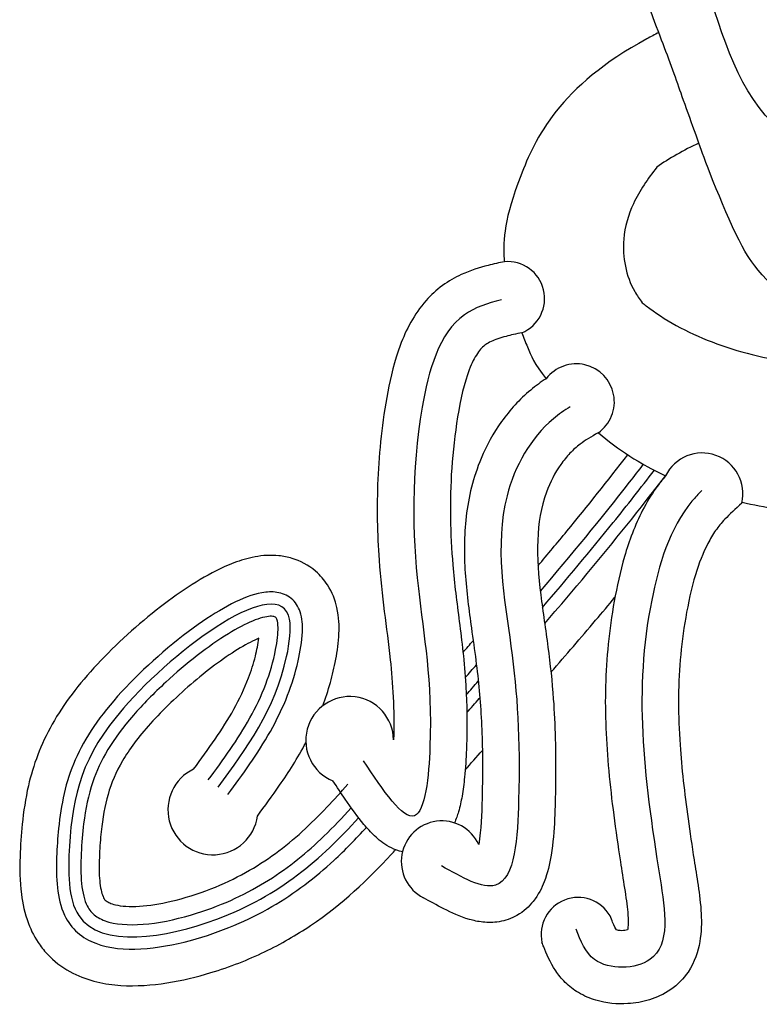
# Model space of a CAD drawing. Header units: millimetres. Extents: x 319.93 to 325.06, y 272.53 to 273.67.
# Tile 3 of 6: x 322.0448 to 322.0721, y 272.9031 to 272.9394. Entities that reach past the tile are written whole.
import ezdxf

# ---------------------------------------------------------------- set-up
doc = ezdxf.new("R2010")
doc.units = ezdxf.units.MM

msp = doc.modelspace()

# ---------------------------------------------------------------- linework, layer by layer
at = {"color": 7, "linetype": 'Continuous'}
for centre, radius, start, end in [((322.0628321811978, 272.9291031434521), 0.001367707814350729, 292.7536602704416, 95.00440388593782), ((322.0653696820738, 272.9252924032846), 0.001403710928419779, 305.4829409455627, 142.4768223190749), ((322.0700152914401, 272.9219037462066), 0.001502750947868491, 346.6298986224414, 153.9447726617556), ((322.0570047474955, 272.9127959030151), 0.00161904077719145, 0.6351232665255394, 247.6551010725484), ((322.0519576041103, 272.9102343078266), 0.001660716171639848, 115.4778194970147, 352.037487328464), ((322.0604076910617, 272.9083256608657), 0.001498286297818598, 24.72180557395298, 243.0108324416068), ((322.065435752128, 272.9056318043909), 0.001365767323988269, 30.01865347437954, 192.5894730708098)]:
    msp.add_arc(centre, radius, start, end, dxfattribs=at)
for centre, start_param, end_param in [((322.0754112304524, 272.9324778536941), 5.338215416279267, 5.385445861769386), ((322.0754112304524, 272.9324778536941), 5.338215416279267, 5.385445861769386), ((322.0754112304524, 272.9292528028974), 0.6591177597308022, 0.949634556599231), ((322.0754112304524, 272.9292528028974), 0.6591177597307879, 0.9496345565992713), ((322.0754112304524, 272.9292528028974), 1.219819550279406, 1.444927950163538)]:
    msp.add_ellipse(centre, major_axis=(-0.01177129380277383, -0.0001872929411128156), ratio=0.6873884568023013, start_param=start_param, end_param=end_param, dxfattribs=at)
at = {"color": 252, "linetype": 'Continuous'}
msp.add_spline([(322.0754112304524, 272.9343768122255), (322.0734363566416, 272.9350050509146), (322.0703609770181, 272.9400764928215), (322.0654527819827, 272.9629562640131)], degree=3, dxfattribs=at)
at = {"color": 7, "linetype": 'Continuous'}
for points, knots in [([(322.0754112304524, 272.9285763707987), (322.0731451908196, 272.9285533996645), (322.0719997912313, 272.9301953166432), (322.0712090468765, 272.9314466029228), (322.0702690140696, 272.9337617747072), (322.0698325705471, 272.9350367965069), (322.069396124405, 272.9362111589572), (322.0689932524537, 272.9373855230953), (322.0686911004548, 272.9381907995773), (322.0678549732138, 272.9403908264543), (322.0673258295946, 272.9418435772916), (322.0662527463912, 272.9453180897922), (322.0657752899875, 272.9473520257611), (322.0644427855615, 272.9538512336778), (322.0638311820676, 272.9582723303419), (322.0632241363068, 272.9626470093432)], [0.09771276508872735, 0.09771276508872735, 0.09771276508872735, 0.09771276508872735, 0.8651173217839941, 0.8651173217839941, 2.038071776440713, 2.038071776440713, 3.001207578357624, 3.001207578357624, 3.964343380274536, 3.964343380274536, 5.890614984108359, 5.890614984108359, 8.529257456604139, 8.529257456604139, 14.44684566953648, 14.44684566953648, 14.44684566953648, 14.44684566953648]), ([(322.0696226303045, 272.9510056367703), (322.0700503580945, 272.9494623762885), (322.0709119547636, 272.9463536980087), (322.0718451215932, 272.9423552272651), (322.0733429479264, 272.9389568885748), (322.074915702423, 272.9387071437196), (322.0754112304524, 272.9386754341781)], [0, 0, 0, 0, 2.115008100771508, 4.260382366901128, 5.748109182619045, 6.383715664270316, 6.383715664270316, 6.383715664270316, 6.383715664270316]), ([(322.0679725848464, 272.9386879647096), (322.064751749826, 272.9369585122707), (322.062771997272, 272.9327152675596), (322.0626515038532, 272.9312701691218), (322.0627102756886, 272.9304970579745), (322.0627128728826, 272.930465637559)], [0.2746638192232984, 0.2746638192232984, 0.2746638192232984, 0.2746638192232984, 1.0171180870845, 1.879659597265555, 1.916224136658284, 1.916224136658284, 1.916224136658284, 1.916224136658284]), ([(322.0679725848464, 272.9386879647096), (322.064751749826, 272.9369585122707), (322.062771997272, 272.9327152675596), (322.0626515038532, 272.9312701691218), (322.0627102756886, 272.9304970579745), (322.0627128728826, 272.930465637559)], [0.2746638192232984, 0.2746638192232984, 0.2746638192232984, 0.2746638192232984, 1.0171180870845, 1.879659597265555, 1.916224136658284, 1.916224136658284, 1.916224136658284, 1.916224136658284]), ([(322.0683388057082, 272.9339560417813), (322.0680131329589, 272.9335267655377), (322.067434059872, 272.9327234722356), (322.0669749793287, 272.9311127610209), (322.0672298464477, 272.9297616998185), (322.0677016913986, 272.9290860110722), (322.0678032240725, 272.9289536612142)], [0.1075113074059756, 0.1075113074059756, 0.1075113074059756, 0.1075113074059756, 0.8198170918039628, 1.421316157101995, 2.299725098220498, 2.521896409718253, 2.521896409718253, 2.521896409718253, 2.521896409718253]), ([(322.0683388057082, 272.9339560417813), (322.0680131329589, 272.9335267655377), (322.067434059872, 272.9327234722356), (322.0669749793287, 272.9311127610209), (322.0672298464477, 272.9297616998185), (322.0677016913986, 272.9290860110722), (322.0678032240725, 272.9289536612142)], [0.1075113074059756, 0.1075113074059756, 0.1075113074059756, 0.1075113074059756, 0.8198170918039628, 1.421316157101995, 2.299725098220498, 2.521896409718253, 2.521896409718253, 2.521896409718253, 2.521896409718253]), ([(322.0627128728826, 272.930465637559), (322.0625201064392, 272.9304259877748), (322.0623202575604, 272.9303818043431), (322.0617957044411, 272.9302460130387), (322.0614624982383, 272.9301418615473), (322.0608908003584, 272.9298809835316), (322.0606528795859, 272.9297483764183), (322.060200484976, 272.9294179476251), (322.0599998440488, 272.9292309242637), (322.0593748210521, 272.9285250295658), (322.0590838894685, 272.9279504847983), (322.058655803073, 272.9268008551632), (322.0585181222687, 272.9262182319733), (322.0583050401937, 272.9250986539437), (322.0582267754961, 272.9245593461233), (322.0581067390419, 272.9234863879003), (322.058067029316, 272.9229582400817), (322.0579993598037, 272.9214027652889), (322.0580228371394, 272.9204044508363), (322.0581360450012, 272.9187955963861), (322.0582053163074, 272.9181588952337), (322.0583575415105, 272.9169504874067), (322.0584377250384, 272.9163726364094), (322.0585959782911, 272.9148925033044), (322.058657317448, 272.9139635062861), (322.0586236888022, 272.9128138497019)], [0.1703617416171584, 0.1703617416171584, 0.1703617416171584, 0.1703617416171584, 0.4026137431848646, 0.4026137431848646, 0.7645694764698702, 0.7645694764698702, 1.014839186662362, 1.014839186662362, 1.265108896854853, 1.265108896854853, 1.903596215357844, 1.903596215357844, 2.542083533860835, 2.542083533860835, 3.180570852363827, 3.180570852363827, 3.819058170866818, 3.819058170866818, 5.0960328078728, 5.0960328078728, 5.98185724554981, 5.98185724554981, 6.867681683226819, 6.867681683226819, 8.172112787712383, 8.172112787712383, 8.172112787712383, 8.172112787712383]), ([(322.0678032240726, 272.9289536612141), (322.0678514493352, 272.9289144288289), (322.0679006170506, 272.928875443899), (322.068612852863, 272.9283251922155), (322.0694377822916, 272.9278637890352), (322.071318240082, 272.927140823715), (322.0723723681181, 272.9268794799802), (322.0741079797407, 272.9266653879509), (322.0747595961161, 272.9266290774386), (322.0754112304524, 272.9266352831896)], [0.6859263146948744, 0.6859263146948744, 0.6859263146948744, 0.6859263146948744, 0.7108871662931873, 0.7108871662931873, 1.040704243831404, 1.040704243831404, 1.370521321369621, 1.370521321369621, 1.561705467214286, 1.561705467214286, 1.561705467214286, 1.561705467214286]), ([(322.0678032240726, 272.9289536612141), (322.0678514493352, 272.9289144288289), (322.0679006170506, 272.928875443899), (322.068612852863, 272.9283251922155), (322.0694377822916, 272.9278637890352), (322.071318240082, 272.927140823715), (322.0723723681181, 272.9268794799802), (322.0741079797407, 272.9266653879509), (322.0747595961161, 272.9266290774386), (322.0754112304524, 272.9266352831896)], [0.6859263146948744, 0.6859263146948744, 0.6859263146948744, 0.6859263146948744, 0.7108871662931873, 0.7108871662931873, 1.040704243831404, 1.040704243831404, 1.370521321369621, 1.370521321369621, 1.561705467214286, 1.561705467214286, 1.561705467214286, 1.561705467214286]), ([(322.0633611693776, 272.927841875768), (322.0634244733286, 272.9276726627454), (322.0636073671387, 272.9272034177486), (322.0638242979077, 272.9266905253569), (322.0642563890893, 272.9261473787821)], [2.878169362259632, 2.878169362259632, 2.878169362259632, 2.878169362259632, 3.043502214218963, 3.323296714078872, 3.323296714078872, 3.323296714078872, 3.323296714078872]), ([(322.0633611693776, 272.927841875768), (322.0634244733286, 272.9276726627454), (322.0636073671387, 272.9272034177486), (322.0638242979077, 272.9266905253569), (322.0642563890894, 272.926147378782)], [2.878169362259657, 2.878169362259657, 2.878169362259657, 2.878169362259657, 3.043502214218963, 3.323296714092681, 3.323296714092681, 3.323296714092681, 3.323296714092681]), ([(322.0642563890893, 272.9261473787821), (322.0640646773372, 272.9260225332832), (322.0638735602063, 272.9258847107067), (322.0632728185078, 272.9253887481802), (322.0629136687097, 272.9249917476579), (322.0623067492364, 272.9241380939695), (322.0620568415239, 272.9236797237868), (322.0615656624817, 272.9225092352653), (322.0613869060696, 272.9217730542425), (322.0612207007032, 272.9203476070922), (322.0612246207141, 272.9196516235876), (322.0613147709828, 272.9182696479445), (322.0614069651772, 272.9175866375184), (322.0616164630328, 272.9161092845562), (322.0617189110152, 272.915373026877), (322.06185488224, 272.9138845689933), (322.0618944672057, 272.9131331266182), (322.0619091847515, 272.9118976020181), (322.0619079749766, 272.9115005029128), (322.0618915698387, 272.9105205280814), (322.0618774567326, 272.9098958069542), (322.0618108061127, 272.9092280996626), (322.0617912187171, 272.9090803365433), (322.0617686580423, 272.9089522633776)], [0.7578641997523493, 0.7578641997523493, 0.7578641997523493, 0.7578641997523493, 1.006303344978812, 1.006303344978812, 1.554438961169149, 1.554438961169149, 2.102574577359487, 2.102574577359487, 2.903895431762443, 2.903895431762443, 3.705216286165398, 3.705216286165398, 4.563308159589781, 4.563308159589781, 5.694373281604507, 5.694373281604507, 6.825438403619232, 6.825438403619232, 7.321259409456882, 7.321259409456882, 7.967559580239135, 7.967559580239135, 8.170161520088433, 8.170161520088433, 8.170161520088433, 8.170161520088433]), ([(322.0639573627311, 272.9192468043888), (322.0643147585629, 272.9196689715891), (322.0646691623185, 272.9200923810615), (322.0657889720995, 272.9214502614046), (322.0665352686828, 272.9223911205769), (322.0672672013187, 272.9233406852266)], [19.88117256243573, 19.88117256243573, 19.88117256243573, 19.88117256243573, 20.61813000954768, 20.61813000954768, 22.23739808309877, 22.23739808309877, 22.23739808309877, 22.23739808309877]), ([(322.068665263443, 272.9225638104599), (322.0685430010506, 272.9224206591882), (322.0684241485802, 272.9222695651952), (322.0681271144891, 272.9218496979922), (322.0679626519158, 272.921573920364), (322.0675281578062, 272.9207332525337), (322.0673162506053, 272.9201554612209), (322.0669857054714, 272.9190207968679), (322.0668670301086, 272.9184683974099), (322.0666728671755, 272.9173997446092), (322.0665989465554, 272.9168738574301), (322.0664402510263, 272.9153102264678), (322.0664188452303, 272.9142870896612), (322.0664807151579, 272.9127286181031), (322.0665172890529, 272.9122026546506), (322.0666656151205, 272.9105996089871), (322.0668157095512, 272.9094976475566), (322.0670443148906, 272.9079980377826), (322.0670962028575, 272.907668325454), (322.0671985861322, 272.9070197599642), (322.0672442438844, 272.9067138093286), (322.0672942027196, 272.9061453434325), (322.0672817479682, 272.9059019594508), (322.0672597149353, 272.9057977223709)], [0.5482688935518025, 0.5482688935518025, 0.5482688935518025, 0.5482688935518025, 0.7468192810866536, 0.7468192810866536, 1.091234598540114, 1.091234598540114, 1.780065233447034, 1.780065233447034, 2.464346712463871, 2.464346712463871, 3.148628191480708, 3.148628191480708, 4.517191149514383, 4.517191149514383, 5.207634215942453, 5.207634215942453, 6.588520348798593, 6.588520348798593, 6.960904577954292, 6.960904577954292, 7.333288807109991, 7.333288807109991, 7.772669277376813, 7.772669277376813, 7.772669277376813, 7.772669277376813]), ([(322.056011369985, 272.9140743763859), (322.0561149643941, 272.9143489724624), (322.0562093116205, 272.9146337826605), (322.0563698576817, 272.9152060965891), (322.0564370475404, 272.9154881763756), (322.0565500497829, 272.9160906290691), (322.0565950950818, 272.9164142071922), (322.0566200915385, 272.9170206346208), (322.056615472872, 272.9173392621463), (322.0564736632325, 272.9179646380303), (322.056360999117, 272.918263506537), (322.0560687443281, 272.9187147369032), (322.0559236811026, 272.9188870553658), (322.0554751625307, 272.9192744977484), (322.0551722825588, 272.9194254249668), (322.0547128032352, 272.919565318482), (322.0545455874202, 272.9195962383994), (322.0542397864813, 272.9196278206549), (322.0540922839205, 272.9196300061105), (322.0536378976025, 272.9196071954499), (322.053371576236, 272.9195507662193), (322.0528539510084, 272.9194017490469), (322.0526094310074, 272.9193066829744), (322.0519700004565, 272.9190174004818), (322.0515809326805, 272.9187982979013), (322.0507983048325, 272.9183000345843), (322.0504091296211, 272.9180226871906), (322.0491911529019, 272.9170810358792), (322.0483830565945, 272.9163451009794), (322.0470040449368, 272.914871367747), (322.046447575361, 272.9141401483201), (322.0456040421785, 272.912645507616), (322.0453219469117, 272.9118790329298), (322.0450379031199, 272.9106449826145), (322.0449679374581, 272.9101723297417), (322.0448815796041, 272.9093096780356), (322.0448547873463, 272.9089298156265), (322.0448264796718, 272.9080772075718), (322.0448287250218, 272.9076090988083), (322.0449345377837, 272.9067789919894), (322.0450079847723, 272.9064142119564), (322.0452495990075, 272.9057739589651), (322.0453941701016, 272.9054891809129), (322.0456825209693, 272.9050874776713), (322.0458009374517, 272.9049476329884), (322.0461962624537, 272.9045561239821), (322.0464884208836, 272.9043576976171), (322.0470813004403, 272.9040564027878), (322.047379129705, 272.9039543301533), (322.0479710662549, 272.903811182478), (322.0482653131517, 272.903771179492), (322.0491377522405, 272.9037151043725), (322.0497005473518, 272.9037592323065), (322.0508154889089, 272.9039334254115), (322.0513613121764, 272.9040659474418), (322.0525926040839, 272.9044387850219), (322.0532556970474, 272.9046999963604), (322.0544758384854, 272.9052838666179), (322.0550373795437, 272.9056094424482), (322.0567419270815, 272.9067570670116), (322.0576972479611, 272.9076737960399), (322.0585947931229, 272.9086450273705), (322.058648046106, 272.908703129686), (322.0587008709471, 272.9087611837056)], [1.905898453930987, 1.905898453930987, 1.905898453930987, 1.905898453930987, 2.219378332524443, 2.219378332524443, 2.513922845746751, 2.513922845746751, 2.808467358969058, 2.808467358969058, 3.051050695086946, 3.051050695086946, 3.232941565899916, 3.232941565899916, 3.354549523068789, 3.354549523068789, 3.540514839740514, 3.540514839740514, 3.64692413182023, 3.64692413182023, 3.753333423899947, 3.753333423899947, 3.994153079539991, 3.994153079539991, 4.234972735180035, 4.234972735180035, 4.646295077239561, 4.646295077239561, 5.057617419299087, 5.057617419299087, 5.948652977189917, 5.948652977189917, 6.839688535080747, 6.839688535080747, 7.730724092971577, 7.730724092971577, 8.287253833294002, 8.287253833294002, 8.743291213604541, 8.743291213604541, 9.19932859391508, 9.19932859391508, 9.51413181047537, 9.51413181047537, 9.736667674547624, 9.736667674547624, 9.86593708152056, 9.86593708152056, 10.12447589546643, 10.12447589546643, 10.38301470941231, 10.38301470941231, 10.64155352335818, 10.64155352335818, 11.16310605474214, 11.16310605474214, 11.6846585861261, 11.6846585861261, 12.38836930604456, 12.38836930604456, 13.09208002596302, 13.09208002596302, 14.70363193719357, 14.70363193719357, 14.80624288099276, 14.80624288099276, 14.80624288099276, 14.80624288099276]), ([(322.0644326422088, 272.9153122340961), (322.0649843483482, 272.9159462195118), (322.0655359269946, 272.9165855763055), (322.0663220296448, 272.9175117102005), (322.0665598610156, 272.9177942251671), (322.0667965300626, 272.9180778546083)], [18.7034879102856, 18.7034879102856, 18.7034879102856, 18.7034879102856, 19.80901435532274, 19.80901435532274, 20.29105018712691, 20.29105018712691, 20.29105018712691, 20.29105018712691]), ([(322.0536573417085, 272.9165686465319), (322.0534620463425, 272.9164861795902), (322.0532229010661, 272.9163627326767), (322.0524397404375, 272.915893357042), (322.0518330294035, 272.9154472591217), (322.0506667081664, 272.9144614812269), (322.0501053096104, 272.9139200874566), (322.0492025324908, 272.9129172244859), (322.0488711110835, 272.9124681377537), (322.0483759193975, 272.9116223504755), (322.0482087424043, 272.911223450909), (322.0479624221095, 272.9103816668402), (322.0478849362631, 272.9099368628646), (322.0478057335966, 272.9091611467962), (322.0477857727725, 272.9088834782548), (322.0477565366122, 272.9082806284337), (322.0477532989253, 272.9079783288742), (322.0477889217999, 272.9074501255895), (322.0478321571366, 272.9072288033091), (322.0479110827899, 272.9070011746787), (322.0479385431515, 272.9069562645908), (322.0479753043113, 272.9069082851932), (322.0479894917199, 272.9068933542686), (322.0480573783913, 272.9068422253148), (322.048094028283, 272.9068204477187), (322.0482060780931, 272.9067709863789), (322.0482769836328, 272.9067466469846), (322.0485754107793, 272.9066762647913), (322.048888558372, 272.9066529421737), (322.049599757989, 272.9066952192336), (322.0500019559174, 272.9067595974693), (322.0509081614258, 272.9069721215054), (322.0514124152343, 272.9071334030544), (322.0523388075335, 272.9074960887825), (322.0527638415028, 272.9076979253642), (322.0535540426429, 272.9081362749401), (322.0539203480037, 272.9083732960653), (322.0549592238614, 272.9091330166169), (322.0555724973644, 272.9097053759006), (322.0564254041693, 272.9106030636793), (322.0566813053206, 272.9108869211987), (322.0569377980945, 272.9111782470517)], [4.186368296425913, 4.186368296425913, 4.186368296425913, 4.186368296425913, 4.551213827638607, 4.551213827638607, 5.296780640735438, 5.296780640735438, 6.042347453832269, 6.042347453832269, 6.7879142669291, 6.7879142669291, 7.533481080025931, 7.533481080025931, 8.279047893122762, 8.279047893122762, 8.658546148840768, 8.658546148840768, 9.074394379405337, 9.074394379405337, 9.490242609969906, 9.490242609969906, 9.761110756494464, 9.761110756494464, 9.969342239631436, 9.969342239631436, 10.17757372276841, 10.17757372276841, 10.38580520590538, 10.38580520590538, 10.90445491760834, 10.90445491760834, 11.42310462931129, 11.42310462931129, 12.04707909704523, 12.04707909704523, 12.67105356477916, 12.67105356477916, 13.29502803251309, 13.29502803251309, 14.54297696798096, 14.54297696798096, 15.09138843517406, 15.09138843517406, 15.09138843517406, 15.09138843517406]), ([(322.0512432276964, 272.9117335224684), (322.0515186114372, 272.9121092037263), (322.0517869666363, 272.9124756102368), (322.0525395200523, 272.9135729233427), (322.0529697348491, 272.9142999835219), (322.0533707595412, 272.9153611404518), (322.0534561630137, 272.9156298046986), (322.0535814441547, 272.9161275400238), (322.0536287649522, 272.9163603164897), (322.0536573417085, 272.9165686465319)], [0, 0, 0, 0, 0.6346481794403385, 0.6346481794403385, 1.903944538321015, 1.903944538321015, 2.311421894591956, 2.311421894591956, 2.634274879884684, 2.634274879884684, 2.634274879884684, 2.634274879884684]), ([(322.0536023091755, 272.9100042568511), (322.0538681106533, 272.9103668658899), (322.0541447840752, 272.9107438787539), (322.0547524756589, 272.9116259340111), (322.0550845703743, 272.9121433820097), (322.055388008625, 272.9127095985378)], [0, 0, 0, 0, 0.6126503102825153, 0.6126503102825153, 1.351023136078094, 1.351023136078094, 1.351023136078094, 1.351023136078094]), ([(322.0668494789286, 272.9057983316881), (322.066823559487, 272.9058370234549), (322.0667704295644, 272.9059375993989), (322.0666806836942, 272.9061553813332), (322.0666509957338, 272.9062312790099), (322.0666183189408, 272.9063150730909)], [9.364074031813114, 9.364074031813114, 9.364074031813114, 9.364074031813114, 9.621441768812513, 9.621441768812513, 9.734607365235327, 9.734607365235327, 9.734607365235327, 9.734607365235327]), ([(322.0672597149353, 272.9057977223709), (322.0672058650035, 272.9057829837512), (322.067124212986, 272.9057711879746), (322.0669636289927, 272.9057717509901), (322.0668858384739, 272.9057864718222), (322.0668494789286, 272.9057983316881)], [8.47503710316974, 8.47503710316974, 8.47503710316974, 8.47503710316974, 8.711111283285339, 8.711111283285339, 8.963910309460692, 8.963910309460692, 8.963910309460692, 8.963910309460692])]:
    msp.add_open_spline(points, degree=3, knots=knots, dxfattribs=at)
for points in [[(322.0698952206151, 272.9348443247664), (322.0693219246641, 272.9345804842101), (322.0687996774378, 272.9342797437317), (322.0683388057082, 272.9339560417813)], [(322.0698952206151, 272.9348443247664), (322.0693219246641, 272.9345804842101), (322.0687996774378, 272.9342797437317), (322.0683388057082, 272.9339560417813)], [(322.061188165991, 272.9160449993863), (322.0613135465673, 272.9161879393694), (322.0614389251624, 272.9163310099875), (322.0615642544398, 272.9164742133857)], [(322.0585970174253, 272.9130891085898), (322.0586082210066, 272.913101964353), (322.0586194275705, 272.9131148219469), (322.0586306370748, 272.9131276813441)], [(322.061268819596, 272.9117038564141), (322.0614785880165, 272.9119436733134), (322.061689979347, 272.9121847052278), (322.0619025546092, 272.9124267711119)]]:
    msp.add_open_spline(points, degree=3, dxfattribs=at)
at = {"color": 252, "linetype": 'Continuous'}
for points, knots in [([(322.0626024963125, 272.9290588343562), (322.062099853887, 272.9289386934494), (322.0604410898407, 272.9283836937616), (322.0592415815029, 272.9239704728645), (322.0593600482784, 272.9184516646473), (322.0602062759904, 272.9143436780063), (322.0596648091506, 272.9088080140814), (322.0582435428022, 272.9109470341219), (322.0575136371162, 272.9120455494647)], [0.3366269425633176, 0.3366269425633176, 0.3366269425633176, 0.3366269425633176, 1.000354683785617, 2.669976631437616, 5.642698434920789, 8.24227499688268, 9.408303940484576, 10.63934180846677, 10.63934180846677, 10.63934180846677, 10.63934180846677]), ([(322.063361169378, 272.9278418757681), (322.0631489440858, 272.9277991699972), (322.062952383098, 272.9277568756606), (322.0625541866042, 272.9276527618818), (322.0623678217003, 272.9275886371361), (322.0621447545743, 272.927484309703), (322.0620785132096, 272.9274453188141), (322.0619259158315, 272.9273361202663), (322.0618244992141, 272.9272335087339), (322.0616153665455, 272.9269262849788), (322.0615111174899, 272.9267227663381), (322.0612345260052, 272.9260037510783), (322.0610958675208, 272.9253769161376), (322.0608844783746, 272.924096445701), (322.0608134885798, 272.9234652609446), (322.0606863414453, 272.9216044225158), (322.0607160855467, 272.9204073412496), (322.0608713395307, 272.9185658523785), (322.0609595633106, 272.9178963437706), (322.0611444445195, 272.9164621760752), (322.0612384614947, 272.9156977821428), (322.0613099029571, 272.9145139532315), (322.0613234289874, 272.9141842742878), (322.0613369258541, 272.9134055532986), (322.0613326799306, 272.9129483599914), (322.0612996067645, 272.9121286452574), (322.0612790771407, 272.9117812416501), (322.0612218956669, 272.9112025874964), (322.0611925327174, 272.910969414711), (322.0611187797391, 272.9105458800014), (322.0610778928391, 272.9103547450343), (322.0609818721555, 272.9100274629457), (322.060935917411, 272.9098926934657), (322.060871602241, 272.9097503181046)], [0.1228618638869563, 0.1228618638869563, 0.1228618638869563, 0.1228618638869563, 0.410332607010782, 0.410332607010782, 0.7783955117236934, 0.7783955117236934, 1.004378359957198, 1.004378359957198, 1.440486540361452, 1.440486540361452, 1.876594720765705, 1.876594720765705, 2.727708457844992, 2.727708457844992, 3.57882219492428, 3.57882219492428, 5.281049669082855, 5.281049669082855, 6.338699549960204, 6.338699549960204, 7.396349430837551, 7.396349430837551, 7.781660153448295, 7.781660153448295, 8.26410121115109, 8.26410121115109, 8.589035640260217, 8.589035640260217, 8.811356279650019, 8.811356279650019, 8.99987093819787, 8.99987093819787, 9.129644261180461, 9.129644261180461, 9.129644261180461, 9.129644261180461]), ([(322.0651461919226, 272.9251122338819), (322.0649273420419, 272.9249788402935), (322.0638158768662, 272.9242068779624), (322.0621178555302, 272.9211701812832), (322.0631035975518, 272.9160023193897), (322.0633563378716, 272.9120259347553), (322.0630668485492, 272.9066493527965), (322.0611501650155, 272.9077359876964), (322.0603935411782, 272.9081649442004)], [0.6772213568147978, 0.6772213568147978, 0.6772213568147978, 0.6772213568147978, 1.020079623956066, 2.495188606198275, 4.962167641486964, 7.494733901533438, 8.936773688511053, 9.877312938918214, 9.877312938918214, 9.877312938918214, 9.877312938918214]), ([(322.0661844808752, 272.9241493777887), (322.0661818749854, 272.9241479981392), (322.0661792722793, 272.9241466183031), (322.0659233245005, 272.9240107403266), (322.0657009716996, 272.9238748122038), (322.0653748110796, 272.923628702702), (322.0652535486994, 272.9235201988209), (322.065014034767, 272.9232682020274), (322.0649002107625, 272.9231284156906), (322.0645822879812, 272.9226742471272), (322.0644022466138, 272.9223246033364), (322.0640640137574, 272.921402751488), (322.0639662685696, 272.9208172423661), (322.0639203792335, 272.9195441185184), (322.0639734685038, 272.9188640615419), (322.0641355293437, 272.9175332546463), (322.0642386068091, 272.9168821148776), (322.0644071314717, 272.9155950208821), (322.0644738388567, 272.9149685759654), (322.0645558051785, 272.9138491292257), (322.06458009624, 272.9133660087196), (322.0646085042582, 272.9123154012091), (322.0646112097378, 272.9117445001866), (322.0645962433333, 272.9107398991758), (322.0645882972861, 272.9103341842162), (322.0645478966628, 272.9094632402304), (322.0645149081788, 272.9090105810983), (322.0643872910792, 272.9082357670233), (322.0643145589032, 272.9079118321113), (322.0640930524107, 272.9073420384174), (322.0639714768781, 272.9070964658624), (322.0636281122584, 272.906664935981), (322.0634297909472, 272.9064775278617), (322.0629789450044, 272.9062203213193), (322.0627419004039, 272.9061382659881), (322.0623039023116, 272.9060661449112), (322.0621027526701, 272.9060686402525), (322.0617402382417, 272.90610741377), (322.0615772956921, 272.9061438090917), (322.0610695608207, 272.9062898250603), (322.0607678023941, 272.9064311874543), (322.0602144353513, 272.9067140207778), (322.0599637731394, 272.9068567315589), (322.059727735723, 272.9069905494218)], [0.4696687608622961, 0.4696687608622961, 0.4696687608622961, 0.4696687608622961, 0.4742252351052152, 0.4742252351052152, 0.918298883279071, 0.918298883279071, 1.244810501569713, 1.244810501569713, 1.571322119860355, 1.571322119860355, 2.224345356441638, 2.224345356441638, 3.199853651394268, 3.199853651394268, 4.175361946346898, 4.175361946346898, 5.062114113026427, 5.062114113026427, 5.948866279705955, 5.948866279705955, 6.595999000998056, 6.595999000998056, 7.285841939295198, 7.285841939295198, 7.715738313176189, 7.715738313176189, 8.14563468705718, 8.14563468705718, 8.456362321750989, 8.456362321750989, 8.679349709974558, 8.679349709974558, 8.852420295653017, 8.852420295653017, 8.989364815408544, 8.989364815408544, 9.126309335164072, 9.126309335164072, 9.263253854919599, 9.263253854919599, 9.583901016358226, 9.583901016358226, 9.877312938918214, 9.877312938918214, 9.877312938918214, 9.877312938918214]), ([(322.0640420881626, 272.9183038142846), (322.0651741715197, 272.919629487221), (322.0662792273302, 272.9209689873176), (322.0675093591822, 272.922546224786), (322.0676797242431, 272.922766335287), (322.0678492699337, 272.9229868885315)], [19.58694593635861, 19.58694593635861, 19.58694593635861, 19.58694593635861, 21.89716865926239, 21.89716865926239, 22.27094613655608, 22.27094613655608, 22.27094613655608, 22.27094613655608]), ([(322.0641186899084, 272.9177013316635), (322.065006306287, 272.918735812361), (322.0664156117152, 272.9204148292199), (322.0677519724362, 272.9221212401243), (322.0682497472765, 272.9227695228)], [19.40703736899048, 19.40703736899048, 19.40703736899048, 19.40703736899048, 21.2085388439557, 22.30296705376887, 22.30296705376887, 22.30296705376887, 22.30296705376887]), ([(322.0642020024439, 272.9171079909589), (322.064538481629, 272.9174985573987), (322.0648737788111, 272.9178907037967), (322.0662067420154, 272.9194660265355), (322.0671843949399, 272.9206635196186), (322.0683048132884, 272.9221033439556), (322.0684832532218, 272.9223344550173), (322.0686607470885, 272.9225659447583)], [19.23294963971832, 19.23294963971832, 19.23294963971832, 19.23294963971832, 19.91288840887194, 19.91288840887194, 21.95318071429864, 21.95318071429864, 22.34248294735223, 22.34248294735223, 22.34248294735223, 22.34248294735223]), ([(322.0700001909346, 272.9220199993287), (322.0698737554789, 272.9218930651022), (322.0688587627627, 272.9208021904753), (322.067360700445, 272.9157195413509), (322.0679226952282, 272.9108545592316), (322.0689998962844, 272.9043857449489), (322.0659586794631, 272.9042908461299), (322.0655283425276, 272.90539437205), (322.0653605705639, 272.9058245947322)], [0.3454199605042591, 0.3454199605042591, 0.3454199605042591, 0.3454199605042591, 0.5843569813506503, 2.338578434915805, 6.912108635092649, 8.244273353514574, 9.153582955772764, 9.734607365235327, 9.734607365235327, 9.734607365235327, 9.734607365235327]), ([(322.071477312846, 272.9215562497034), (322.0712387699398, 272.9213390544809), (322.071025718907, 272.9211433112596), (322.0707200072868, 272.92081989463), (322.0706144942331, 272.9206918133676), (322.0704084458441, 272.9203981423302), (322.0703121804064, 272.9202381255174), (322.0700435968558, 272.9197219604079), (322.0698921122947, 272.9193292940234), (322.0696149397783, 272.9184075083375), (322.0694979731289, 272.9178628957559), (322.0693125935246, 272.9168023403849), (322.0692465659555, 272.9162846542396), (322.0691174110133, 272.9147388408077), (322.0691228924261, 272.9137167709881), (322.0692272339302, 272.9121979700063), (322.0692675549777, 272.911758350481), (322.0694169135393, 272.9103968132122), (322.069554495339, 272.9094320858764), (322.0697640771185, 272.908081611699), (322.069813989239, 272.907778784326), (322.069912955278, 272.9071152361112), (322.0699595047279, 272.9067623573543), (322.0699928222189, 272.906066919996), (322.0699880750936, 272.9057277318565), (322.0698635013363, 272.9050059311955), (322.0697397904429, 272.9046143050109), (322.0693286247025, 272.9040024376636), (322.0691094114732, 272.9037747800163), (322.0685986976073, 272.9034197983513), (322.0683349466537, 272.9033034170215), (322.0678058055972, 272.9031404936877), (322.0675389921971, 272.9030947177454), (322.0668813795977, 272.9030543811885), (322.0664870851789, 272.903089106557), (322.0658743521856, 272.9032713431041), (322.0656586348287, 272.9033602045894), (322.0652729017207, 272.903590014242), (322.0651011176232, 272.9037241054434), (322.0648211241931, 272.9040017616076), (322.0647067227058, 272.9041466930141), (322.0643892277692, 272.9046174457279), (322.0642660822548, 272.904921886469), (322.0641439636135, 272.9052285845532), (322.0641228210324, 272.9052828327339), (322.064102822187, 272.9053341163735)], [0, 0, 0, 0, 0.4275306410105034, 0.4275306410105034, 0.7555558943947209, 0.7555558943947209, 1.083581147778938, 1.083581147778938, 1.739631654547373, 1.739631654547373, 2.522717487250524, 2.522717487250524, 3.305803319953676, 3.305803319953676, 4.871974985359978, 4.871974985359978, 5.489165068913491, 5.489165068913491, 6.723545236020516, 6.723545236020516, 7.076368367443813, 7.076368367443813, 7.42919149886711, 7.42919149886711, 7.736702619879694, 7.736702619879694, 8.04421374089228, 8.04421374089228, 8.247125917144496, 8.247125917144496, 8.450038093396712, 8.450038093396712, 8.652950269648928, 8.652950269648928, 8.94527591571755, 8.94527591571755, 9.102292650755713, 9.102292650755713, 9.231936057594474, 9.231936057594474, 9.361579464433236, 9.361579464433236, 9.665347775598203, 9.665347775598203, 9.734607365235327, 9.734607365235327, 9.734607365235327, 9.734607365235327]), ([(322.0521505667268, 272.9110684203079), (322.053201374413, 272.9125019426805), (322.0545187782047, 272.9142991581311), (322.0551959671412, 272.9195942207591), (322.0475700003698, 272.9140102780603), (322.0466173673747, 272.9101583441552), (322.046587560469, 272.9049177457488), (322.0532091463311, 272.9059687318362), (322.0559649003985, 272.9084340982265), (322.0573366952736, 272.9099366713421)], [0, 0, 0, 0, 2.421317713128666, 3.03562029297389, 6.127546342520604, 8.559910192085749, 9.705924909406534, 11.97187578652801, 14.78369596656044, 14.78369596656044, 14.78369596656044, 14.78369596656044]), ([(322.052513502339, 272.9108023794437), (322.0527835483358, 272.9111707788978), (322.0530563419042, 272.91154281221), (322.0538500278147, 272.9126971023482), (322.0543470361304, 272.9135185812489), (322.0548694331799, 272.9148608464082), (322.0550013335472, 272.9152816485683), (322.0551814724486, 272.916078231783), (322.0552449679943, 272.9164487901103), (322.0552706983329, 272.9170559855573), (322.055256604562, 272.9173081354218), (322.0551133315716, 272.9177308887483), (322.0550004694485, 272.9179067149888), (322.0546920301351, 272.9181601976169), (322.054505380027, 272.9182322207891), (322.0541377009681, 272.9182887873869), (322.0539539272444, 272.9182780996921), (322.0534102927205, 272.9181813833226), (322.0530389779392, 272.9180339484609), (322.0522518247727, 272.9176307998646), (322.0518382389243, 272.9173728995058), (322.0504222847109, 272.9163757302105), (322.0493929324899, 272.9154628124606), (322.0477821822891, 272.9137110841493), (322.047233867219, 272.9128981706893), (322.046518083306, 272.9112585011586), (322.0463493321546, 272.9104345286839), (322.0462279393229, 272.9091995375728), (322.0462034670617, 272.9088491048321), (322.0461777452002, 272.9081104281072), (322.046180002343, 272.9077286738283), (322.0462623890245, 272.9070039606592), (322.0463376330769, 272.9066585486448), (322.0465993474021, 272.9060994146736), (322.0467637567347, 272.9058764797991), (322.047158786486, 272.9055294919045), (322.0473873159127, 272.9053999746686), (322.0481356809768, 272.9051134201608), (322.048706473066, 272.9050664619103), (322.0498989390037, 272.9051325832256), (322.0505228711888, 272.9052489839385), (322.0516910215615, 272.9055636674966), (322.0522340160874, 272.9057535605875), (322.0532349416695, 272.906173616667), (322.0536991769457, 272.9064068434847), (322.0550004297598, 272.9071636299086), (322.0557454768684, 272.9077441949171), (322.0568445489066, 272.9087581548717), (322.0572419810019, 272.9091673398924), (322.0576244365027, 272.9095844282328)], [0, 0, 0, 0, 0.6222519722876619, 0.6222519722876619, 1.866755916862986, 1.866755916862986, 2.393599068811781, 2.393599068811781, 2.806633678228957, 2.806633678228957, 3.112376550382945, 3.112376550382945, 3.364229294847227, 3.364229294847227, 3.61608203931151, 3.61608203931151, 3.867934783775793, 3.867934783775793, 4.353493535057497, 4.353493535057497, 4.839052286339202, 4.839052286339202, 5.991983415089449, 5.991983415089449, 7.144914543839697, 7.144914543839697, 8.297845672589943, 8.297845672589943, 8.734990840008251, 8.734990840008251, 9.172136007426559, 9.172136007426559, 9.5891989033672, 9.5891989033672, 9.90943273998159, 9.90943273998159, 10.22966657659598, 10.22966657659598, 10.89102990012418, 10.89102990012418, 11.55239322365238, 11.55239322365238, 12.1602140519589, 12.1602140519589, 12.76803488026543, 12.76803488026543, 13.98367653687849, 13.98367653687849, 14.75372667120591, 14.75372667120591, 14.75372667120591, 14.75372667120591]), ([(322.0517876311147, 272.9113344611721), (322.0520637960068, 272.9117112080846), (322.0523370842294, 272.9120841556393), (322.0531155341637, 272.9132196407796), (322.0535784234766, 272.9139976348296), (322.0540604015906, 272.9152782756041), (322.0541858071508, 272.9157076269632), (322.0543303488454, 272.9164534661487), (322.05436585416, 272.9167500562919), (322.0543607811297, 272.9170917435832), (322.0543464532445, 272.9171844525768), (322.0543118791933, 272.9172960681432), (322.054294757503, 272.917318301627), (322.0542708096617, 272.9173432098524), (322.0542612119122, 272.9173507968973), (322.0541986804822, 272.9173706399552), (322.054144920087, 272.9173792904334), (322.0539194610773, 272.9173687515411), (322.0536910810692, 272.9173129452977), (322.0531573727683, 272.917092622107), (322.0528509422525, 272.9169312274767), (322.0517897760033, 272.9162781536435), (322.050960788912, 272.9156285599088), (322.0497774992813, 272.9145373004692), (322.049366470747, 272.9141182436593), (322.048241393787, 272.9128284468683), (322.0477968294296, 272.9120593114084), (322.0473562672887, 272.9107746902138), (322.0472533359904, 272.9102729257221), (322.0471447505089, 272.9093759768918), (322.0471158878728, 272.9090070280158), (322.0470789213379, 272.9082413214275), (322.0470760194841, 272.907853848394), (322.0471446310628, 272.9071787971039), (322.0472154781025, 272.9068903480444), (322.047398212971, 272.9065304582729), (322.0474937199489, 272.9064203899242), (322.047754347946, 272.9062268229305), (322.0479190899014, 272.9061486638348), (322.0485079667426, 272.9059827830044), (322.0490262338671, 272.9059637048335), (322.0501576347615, 272.9060896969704), (322.0507699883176, 272.9062313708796), (322.0518608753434, 272.906575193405), (322.0523392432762, 272.906762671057), (322.053220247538, 272.9071720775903), (322.053628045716, 272.9073961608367), (322.0547751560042, 272.9081180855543), (322.0554386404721, 272.9086657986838), (322.0564033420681, 272.9095946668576), (322.0567367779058, 272.9099451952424), (322.0570639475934, 272.9103056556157)], [0, 0, 0, 0, 0.6363514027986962, 0.6363514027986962, 1.909054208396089, 1.909054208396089, 2.493597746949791, 2.493597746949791, 2.880080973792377, 2.880080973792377, 3.097779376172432, 3.097779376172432, 3.315477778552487, 3.315477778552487, 3.533176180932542, 3.533176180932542, 3.750874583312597, 3.750874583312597, 4.170988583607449, 4.170988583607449, 4.591102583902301, 4.591102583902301, 5.546038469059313, 5.546038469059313, 6.112580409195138, 6.112580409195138, 7.389571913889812, 7.389571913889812, 8.172534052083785, 8.172534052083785, 8.66039474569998, 8.66039474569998, 9.148255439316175, 9.148255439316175, 9.61726919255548, 9.61726919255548, 9.975496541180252, 9.975496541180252, 10.33372388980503, 10.33372388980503, 11.03355764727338, 11.03355764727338, 11.73339140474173, 11.73339140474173, 12.33569858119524, 12.33569858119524, 12.93800575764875, 12.93800575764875, 14.14262011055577, 14.14262011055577, 14.82508220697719, 14.82508220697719, 14.82508220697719, 14.82508220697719]), ([(322.0613297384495, 272.9138198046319), (322.0614822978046, 272.9139933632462), (322.0616351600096, 272.9141672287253), (322.0617953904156, 272.9143495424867), (322.061802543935, 272.914357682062), (322.061809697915, 272.9143658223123)], [17.30312170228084, 17.30312170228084, 17.30312170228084, 17.30312170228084, 17.61214403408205, 17.61214403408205, 17.62658413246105, 17.62658413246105, 17.62658413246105, 17.62658413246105]), ([(322.0589534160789, 272.9086861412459), (322.058917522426, 272.9086939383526), (322.05888288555, 272.9087026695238), (322.0586976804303, 272.9087550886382), (322.0585718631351, 272.9088117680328), (322.0582317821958, 272.9089965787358), (322.0580710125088, 272.9091325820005), (322.0577800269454, 272.9094066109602), (322.0576531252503, 272.9095476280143), (322.0572898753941, 272.9099833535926), (322.0570660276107, 272.9102971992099), (322.0566896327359, 272.9108462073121), (322.0565377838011, 272.9110748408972), (322.0563892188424, 272.911298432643)], [9.549027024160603, 9.549027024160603, 9.549027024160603, 9.549027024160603, 9.568096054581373, 9.568096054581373, 9.655154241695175, 9.655154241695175, 9.840380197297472, 9.840380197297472, 10.02560615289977, 10.02560615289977, 10.38877643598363, 10.38877643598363, 10.63934180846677, 10.63934180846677, 10.63934180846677, 10.63934180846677])]:
    msp.add_open_spline(points, degree=3, knots=knots, dxfattribs=at)
for points in [[(322.0612717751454, 272.9151171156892), (322.0614086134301, 272.9152728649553), (322.0615455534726, 272.9154288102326), (322.0616825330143, 272.915584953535)], [(322.0613094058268, 272.9144782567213), (322.0614567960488, 272.9146459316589), (322.0616043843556, 272.914813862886), (322.0617520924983, 272.9149820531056)]]:
    msp.add_open_spline(points, degree=3, dxfattribs=at)

doc.saveas('drawing.dxf')
